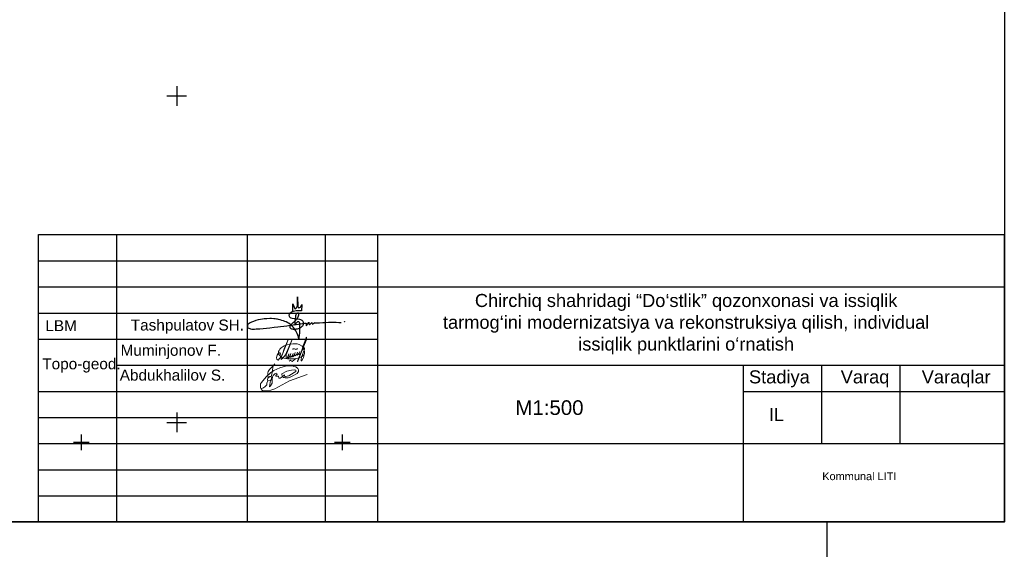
# Model space of a CAD drawing. Header units: metres. Extents: x 550378 to 551400, y 4595394 to 4596257.
# Tile 42 of 43: x 551176 to 551327, y 4596031 to 4596112. Entities that reach past the tile are written whole.
import ezdxf

# ---------------------------------------------------------------- set-up
doc = ezdxf.new("R2010")
doc.units = ezdxf.units.M
for name, color, linetype in [('(001) Сетка', 92, 'Continuous'), ('DECOR_OBJCT_#####_B', 7, 'Continuous'), ('DECOR_OBJCT_#####_L', 7, 'Continuous')]:
    doc.layers.add(name, color=color, linetype=linetype)
doc.styles.add('Arial', font='arial.ttf', dxfattribs={"height": 2})

# ---------------------------------------------------------------- blocks, each defined once
blk = doc.blocks.new('Shoxrux')
at = {"color": 5}
blk.add_lwpolyline([(118976.33, 2548.52), (118976.36, 2550.82), (118976.69, 2549.83), (118976.82, 2549.52), (118976.9, 2549.41), (118976.96, 2549.37), (118977.05, 2549.35), (118977.12, 2549.38), (118977.23, 2549.42), (118977.41, 2549.65), (118977.56, 2549.87), (118977.67, 2550.02), (118977.71, 2550.33), (118977.71, 2552.81), (118977.77, 2550.1), (118977.81, 2549.96), (118977.88, 2549.82), (118977.96, 2549.71), (118978.05, 2549.62), (118978.17, 2549.6), (118978.34, 2549.69), (118978.55, 2549.86), (118978.7, 2550.02), (118978.82, 2550.21), (118978.94, 2550.58), (118978.9, 2548.75), (118978.12, 2548.73), (118977.34, 2548.72), (118976.91, 2548.67), (118976.43, 2548.56), (118976.11, 2548.44), (118975.81, 2548.28), (118975.53, 2548.06), (118975.34, 2547.85), (118975.23, 2547.61), (118975.21, 2547.44), (118975.23, 2547.22), (118975.37, 2547), (118975.57, 2546.81), (118975.79, 2546.69), (118976.16, 2546.59), (118976.74, 2546.51), (118977.16, 2546.47), (118977.59, 2546.43), (118977.95, 2546.39), (118978.26, 2546.32), (118978.59, 2546.22), (118978.81, 2546.12), (118979, 2545.98), (118979.17, 2545.85), (118979.29, 2545.69), (118979.35, 2545.51), (118979.39, 2545.31), (118979.4, 2545.14), (118979.39, 2544.93), (118979.35, 2544.66), (118979.28, 2544.48), (118979.19, 2544.29), (118979.02, 2544.11), (118978.83, 2543.94), (118978.57, 2543.76), (118978.23, 2543.62), (118977.9, 2543.47), (118977.6, 2543.41), (118977.22, 2543.34), (118976.94, 2543.27), (118976.56, 2543.28), (118976.22, 2543.34), (118976.04, 2543.39), (118975.84, 2543.48), (118975.69, 2543.63), (118975.58, 2543.79), (118975.54, 2543.94), (118975.54, 2544.11), (118975.61, 2544.37), (118975.78, 2544.63), (118976.05, 2544.92), (118976.43, 2545.3), (118976.79, 2545.66), (118977.18, 2546.05), (118977.49, 2546.37), (118977.71, 2546.62), (118977.9, 2546.98), (118978.01, 2547.27), (118978.08, 2547.55), (118978.09, 2547.73), (118978.06, 2547.9), (118978.03, 2547.99), (118977.99, 2548.05), (118977.92, 2548.09), (118977.83, 2548.11), (118977.72, 2548.12), (118977.63, 2548.08), (118977.48, 2548), (118977.37, 2547.88), (118977.28, 2547.74), (118977.22, 2547.55), (118977.17, 2547.31), (118977.11, 2546.98), (118977.04, 2546.35), (118976.96, 2545.76), (118976.92, 2545.42), (118976.9, 2544.94), (118976.89, 2544.66), (118976.88, 2544.51), (118977.04, 2544.78), (118977.29, 2545.09), (118977.5, 2545.31), (118977.72, 2545.51), (118977.84, 2545.59), (118977.96, 2545.63), (118978.05, 2545.64), (118978.14, 2545.59), (118978.23, 2545.47), (118978.28, 2545.26), (118978.32, 2544.95), (118978.33, 2544.6), (118978.32, 2543.99), (118978.32, 2543.36), (118978.27, 2542.85), (118978.26, 2542.16), (118978.22, 2541.6), (118978.21, 2541.48), (118978.14, 2540.9), (118978.14, 2540.48), (118977.99, 2541.13), (118977.83, 2541.58), (118977.59, 2542.11), (118977.23, 2542.85), (118976.84, 2543.44), (118976.56, 2543.83), (118976.29, 2544.14), (118975.87, 2544.57), (118975.55, 2544.8), (118975.28, 2545), (118974.84, 2545.26), (118974.41, 2545.48), (118974.04, 2545.61), (118973.59, 2545.78), (118973.13, 2545.94), (118972.6, 2546.07), (118972.16, 2546.18), (118971.84, 2546.26), (118971.53, 2546.31), (118971.19, 2546.36), (118970.75, 2546.42), (118970.1, 2546.48), (118969.59, 2546.5), (118968.75, 2546.45), (118967.96, 2546.4), (118967.44, 2546.32), (118966.91, 2546.23), (118966.23, 2546.08), (118965.53, 2545.88), (118964.84, 2545.66), (118964.24, 2545.43), (118963.83, 2545.25), (118963.52, 2545.05), (118963.29, 2544.85), (118963.1, 2544.62), (118963.02, 2544.43), (118963.02, 2544.22), (118963.08, 2544), (118963.2, 2543.8), (118963.42, 2543.63), (118963.71, 2543.53), (118963.97, 2543.47), (118964.32, 2543.42), (118964.76, 2543.4), (118965.14, 2543.42), (118965.61, 2543.43), (118966.01, 2543.44), (118966.64, 2543.47), (118967.66, 2543.59), (118968.61, 2543.66), (118969.59, 2543.81), (118970.84, 2543.93), (118971.92, 2544.04), (118972.78, 2544.15), (118973.7, 2544.28), (118974.6, 2544.4), (118975.56, 2544.53), (118976.45, 2544.63), (118977.36, 2544.76), (118978.02, 2544.83), (118978.58, 2544.91), (118979.74, 2545.11), (118980.27, 2545.17), (118980.24, 2544.86), (118980.22, 2544.6), (118980.24, 2544.34), (118980.49, 2544.59), (118980.74, 2544.91), (118980.96, 2545.2), (118981.05, 2545.38), (118981.08, 2545.18), (118981.15, 2544.76), (118981.2, 2544.63), (118981.41, 2544.82), (118981.67, 2545.1), (118981.91, 2545.36), (118981.94, 2545.19), (118982.03, 2545.02), (118982.07, 2544.93), (118982.13, 2544.88), (118982.2, 2544.87), (118982.42, 2545.03), (118982.6, 2545.18), (118982.67, 2545.27), (118982.68, 2545.34), (118982.76, 2545.27), (118982.92, 2545.19), (118983.42, 2545.22), (118984.2, 2545.27), (118985.18, 2545.35), (118985.94, 2545.35), (118986.84, 2545.39), (118988.19, 2545.38), (118989.08, 2545.38), (118989.8, 2545.36), (118990.46, 2545.37)], dxfattribs=at)
at = {"color": 5, "lineweight": 30}
blk.add_circle((118991.43, 2545.54), 0.0364, dxfattribs=at)

msp = doc.modelspace()

# ---------------------------------------------------------------- linework, layer by layer
at = {"layer": '(001) Сетка'}
for p, q in [((551200.3, 4596101.5), (551200.3, 4596098.5)), ((551198.8, 4596100), (551201.8, 4596100)), ((551200.3, 4596051.5), (551200.3, 4596048.5)), ((551198.8, 4596050), (551201.8, 4596050)), ((551185.67, 4596048.15), (551185.67, 4596045.75)), ((551225.67, 4596048.15), (551225.67, 4596045.75)), ((551184.47, 4596046.95), (551186.87, 4596046.95)), ((551224.47, 4596046.95), (551226.87, 4596046.95))]:
    msp.add_line(p, q, dxfattribs=at)
for points in [[(550878.62, 4596256.51), (551327.12, 4596256.51), (551327.12, 4596034.75), (550878.62, 4596034.75)], [(550545.89, 4596034.75), (551299.93, 4596034.75), (551299.93, 4595734.75), (550545.89, 4595734.75)]]:
    msp.add_lwpolyline(points, close=True)
at = {"layer": 'DECOR_OBJCT_#####_B', "color": 7, "lineweight": 35}
msp.add_lwpolyline([(551327.12, 4596078.75), (551327.12, 4596034.75), (551179.12, 4596034.75)], dxfattribs=at)
at = {"layer": 'DECOR_OBJCT_#####_L', "linetype": 'Continuous', "ltscale": 0.5}
for p, q in [((551179.12, 4596078.75), (551327.12, 4596078.75)), ((551179.12, 4596034.75), (551179.12, 4596078.75)), ((551191.12, 4596034.75), (551191.12, 4596078.75)), ((551211.12, 4596034.75), (551211.12, 4596078.75)), ((551223.12, 4596034.75), (551223.12, 4596078.75)), ((551231.12, 4596034.75), (551231.12, 4596078.75)), ((551179.12, 4596074.75), (551231.12, 4596074.75)), ((551179.12, 4596074.75), (551231.12, 4596074.75)), ((551179.12, 4596074.75), (551231.12, 4596074.75)), ((551179.11, 4596070.75), (551327.11, 4596070.75)), ((551179.12, 4596070.75), (551231.12, 4596070.75)), ((551179.12, 4596070.75), (551231.12, 4596070.75)), ((551179.12, 4596070.75), (551231.12, 4596070.75)), ((551179.12, 4596066.75), (551231.12, 4596066.75)), ((551179.12, 4596062.75), (551231.12, 4596062.75)), ((551179.12, 4596062.75), (551231.12, 4596062.75)), ((551179.12, 4596062.75), (551231.12, 4596062.75)), ((551191.12, 4596058.75), (551327.12, 4596058.75)), ((551191.12, 4596058.75), (551327.12, 4596058.75)), ((551287.12, 4596058.75), (551287.12, 4596034.75)), ((551287.12, 4596058.75), (551287.12, 4596034.75)), ((551299.12, 4596058.75), (551299.12, 4596046.75)), ((551299.12, 4596058.75), (551299.12, 4596046.75)), ((551299.12, 4596058.75), (551299.12, 4596046.75)), ((551311.12, 4596058.75), (551311.12, 4596046.75)), ((551311.12, 4596058.75), (551311.12, 4596046.75)), ((551311.12, 4596058.75), (551311.12, 4596046.75)), ((551179.12, 4596054.75), (551231.12, 4596054.75)), ((551179.12, 4596054.75), (551231.12, 4596054.75)), ((551179.12, 4596054.75), (551231.12, 4596054.75)), ((551179.12, 4596054.75), (551231.12, 4596054.75)), ((551179.12, 4596054.75), (551231.12, 4596054.75)), ((551179.12, 4596054.75), (551231.12, 4596054.75)), ((551287.12, 4596054.75), (551327.12, 4596054.75)), ((551287.12, 4596054.75), (551327.12, 4596054.75)), ((551179.12, 4596050.75), (551231.12, 4596050.75)), ((551179.12, 4596050.75), (551231.12, 4596050.75)), ((551179.12, 4596050.75), (551231.12, 4596050.75)), ((551179.12, 4596046.75), (551327.12, 4596046.75)), ((551179.12, 4596046.75), (551327.12, 4596046.75)), ((551179.12, 4596042.75), (551231.12, 4596042.75)), ((551179.12, 4596042.75), (551231.12, 4596042.75)), ((551179.12, 4596038.75), (551231.12, 4596038.75)), ((551179.12, 4596038.75), (551231.12, 4596038.75)), ((551179.12, 4596038.75), (551231.12, 4596038.75)), ((551179.12, 4596034.76), (551327.12, 4596034.76)), ((551179.12, 4596034.75), (551327.12, 4596034.75))]:
    msp.add_line(p, q, dxfattribs=at)
at = {"layer": 'DECOR_OBJCT_#####_L', "color": 5, "lineweight": 0, "flags": 128}
for points in [[(551216.25, 4596060.41), (551216.09, 4596060.63), (551215.96, 4596060.64), (551215.83, 4596060.56), (551215.68, 4596060.29), (551215.63, 4596060.14), (551215.61, 4596059.88), (551215.65, 4596059.68), (551215.72, 4596059.56), (551215.84, 4596059.53), (551216.03, 4596059.76), (551216.28, 4596060.09), (551216.56, 4596060.6), (551216.77, 4596061.26), (551217.45, 4596062.79), (551216.39, 4596060.17), (551216.32, 4596059.91), (551216.29, 4596059.77), (551216.29, 4596059.7), (551216.32, 4596059.65), (551216.43, 4596059.72), (551216.52, 4596059.77), (551216.97, 4596060.35), (551217.98, 4596062.69), (551217.09, 4596060.36), (551217.07, 4596059.88), (551217.06, 4596059.8), (551217.08, 4596059.78), (551217.11, 4596059.77), (551217.16, 4596059.78), (551217.2, 4596059.83), (551217.27, 4596059.96), (551217.48, 4596060.48), (551217.36, 4596060.03), (551217.35, 4596059.99), (551217.37, 4596059.9), (551217.39, 4596059.88), (551217.45, 4596059.9), (551217.55, 4596060), (551217.78, 4596060.53), (551217.67, 4596060.21), (551217.68, 4596060.08), (551217.69, 4596060.02), (551217.71, 4596059.99), (551217.74, 4596059.98), (551217.76, 4596059.99), (551217.82, 4596060.02), (551217.99, 4596060.2), (551218.13, 4596060.53), (551218.04, 4596060.17), (551218.04, 4596060.08), (551218.07, 4596060.04), (551218.13, 4596060.05), (551218.18, 4596060.14), (551218.32, 4596060.3), (551218.45, 4596060.68), (551218.36, 4596060.3), (551218.37, 4596060.25), (551218.4, 4596060.23), (551218.44, 4596060.21), (551218.5, 4596060.24), (551218.57, 4596060.31), (551218.71, 4596060.45), (551218.82, 4596060.75), (551218.72, 4596060.4), (551218.73, 4596060.34), (551218.76, 4596060.3), (551218.81, 4596060.31), (551218.88, 4596060.39), (551219.03, 4596060.56), (551219.16, 4596060.88), (551219.03, 4596060.51), (551219.03, 4596060.41), (551219.06, 4596060.38), (551219.1, 4596060.4), (551219.19, 4596060.48), (551219.44, 4596060.92), (551219.74, 4596061.9), (551220.07, 4596062.8), (551220.14, 4596063), (551220.17, 4596063.05), (551220.19, 4596063.06), (551220.2, 4596063.05), (551220.21, 4596062.98), (551220.13, 4596062.54), (551219.53, 4596061.07), (551219.15, 4596060.28), (551218.81, 4596059.35), (551218.82, 4596059.34), (551218.84, 4596059.34), (551218.85, 4596059.35), (551218.89, 4596059.46), (551219.44, 4596060.82), (551219.54, 4596061.04), (551219.78, 4596061.36), (551219.83, 4596061.43), (551219.86, 4596061.43), (551219.89, 4596061.4), (551219.88, 4596061.31), (551219.86, 4596061.15), (551219.83, 4596061.04), (551219.79, 4596060.96), (551219.49, 4596060.08), (551219.37, 4596059.67), (551219.36, 4596059.57), (551219.37, 4596059.5), (551219.38, 4596059.46), (551219.39, 4596059.43), (551219.4, 4596059.43), (551219.42, 4596059.44), (551219.46, 4596059.48), (551219.69, 4596059.82), (551219.73, 4596059.95), (551219.82, 4596060.32), (551219.86, 4596060.55), (551219.86, 4596060.86), (551219.8, 4596061.21), (551219.66, 4596061.54), (551219.51, 4596061.68), (551219.06, 4596061.95), (551218.76, 4596062.03), (551218.07, 4596062.03), (551217.57, 4596061.97), (551217.2, 4596061.87), (551216.78, 4596061.71), (551216.62, 4596061.64), (551216.32, 4596061.4), (551216.12, 4596061.21), (551215.99, 4596061.02), (551215.92, 4596060.88), (551215.9, 4596060.81), (551215.9, 4596060.69), (551215.9, 4596060.63), (551215.92, 4596060.51), (551216, 4596060.34), (551216.08, 4596060.23), (551216.21, 4596060.12), (551216.31, 4596060.05), (551216.5, 4596059.96), (551216.75, 4596059.86), (551217.03, 4596059.79), (551217.26, 4596059.75), (551217.7, 4596059.72), (551218.17, 4596059.73), (551218.6, 4596059.76), (551219.13, 4596059.87), (551219.35, 4596060), (551219.63, 4596060.19), (551219.8, 4596060.37), (551219.84, 4596060.4)], [(551218.11, 4596061.17), (551218.08, 4596061.22), (551218.1, 4596061.26), (551218.22, 4596061.27), (551218.33, 4596061.25), (551218.43, 4596061.19), (551218.54, 4596061.17), (551218.62, 4596061.2), (551218.71, 4596061.26), (551218.79, 4596061.28), (551218.85, 4596061.26)], [(551220.28, 4596057.35), (551217.58, 4596056.35), (551215.34, 4596055.14), (551214.73, 4596054.93), (551214.37, 4596054.81), (551213.86, 4596054.82), (551213.55, 4596054.83), (551213.31, 4596055), (551213.14, 4596055.3), (551213.16, 4596055.89), (551213.31, 4596056.11), (551214, 4596056.96), (551214.66, 4596057.6), (551215.2, 4596057.97), (551216.1, 4596058.35), (551216.97, 4596058.6), (551217.6, 4596058.67), (551217.98, 4596058.65), (551218.26, 4596058.58), (551218.57, 4596058.51), (551218.86, 4596058.25), (551218.94, 4596058.06), (551218.97, 4596057.78), (551218.74, 4596057.5), (551217.97, 4596057.08), (551217.6, 4596056.86), (551217.36, 4596056.81), (551216.94, 4596056.8), (551216.66, 4596056.88), (551216.46, 4596057.14), (551216.38, 4596057.31), (551216.4, 4596057.45), (551217.15, 4596057.83), (551217.88, 4596058.02), (551218.41, 4596058.06), (551218.57, 4596058.01), (551218.54, 4596057.81), (551218.3, 4596057.64), (551217.48, 4596057.12), (551216.98, 4596057.01), (551216.89, 4596056.99), (551216.83, 4596057.26), (551216.46, 4596056.98), (551216.15, 4596056.77), (551215.93, 4596056.77), (551215.89, 4596057.08), (551215.7, 4596057.06), (551215.5, 4596057.08), (551215.51, 4596057.21), (551215.58, 4596057.3), (551215.68, 4596057.39), (551215.66, 4596057.51), (551215.56, 4596057.52), (551215.31, 4596057.46), (551215.06, 4596057.2), (551214.95, 4596056.96), (551214.94, 4596056.63), (551214.93, 4596056.13), (551214.9, 4596055.99), (551214.68, 4596055.58), (551214.53, 4596055.45), (551214.58, 4596055.78), (551214.68, 4596056.4), (551214.75, 4596056.52), (551214.8, 4596056.77), (551214.77, 4596057.01), (551214.55, 4596057.01), (551214.25, 4596056.79), (551214.21, 4596056.54), (551214.25, 4596056.35), (551214.68, 4596056.4)], [(551214.33, 4596056.85), (551214.28, 4596057.23), (551214.24, 4596057.59), (551214.29, 4596057.81), (551214.53, 4596058.12), (551214.94, 4596058.51), (551215.07, 4596058.66), (551215.33, 4596058.96)], [(551215.07, 4596058.66), (551214.99, 4596058.05), (551214.96, 4596057.8)], [(551218.56, 4596059.76), (551218.23, 4596059.52), (551217.98, 4596059.34), (551217.91, 4596059.35), (551217.82, 4596059.46), (551217.77, 4596059.5), (551217.74, 4596059.51), (551217.7, 4596059.49), (551217.54, 4596059.35)], [(551214.96, 4596057.8), (551214.77, 4596057.01)], [(551214.25, 4596056.35), (551214.13, 4596056.02), (551214.09, 4596055.75), (551213.83, 4596055.48), (551213.58, 4596055.3), (551213.27, 4596055.2), (551213.21, 4596055.17)], [(551216.89, 4596056.99), (551216.8, 4596056.84)]]:
    msp.add_lwpolyline(points, dxfattribs=at)

# ---------------------------------------------------------------- block references
at = {"color": 0, "xscale": 0.5231846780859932, "yscale": 0.5231846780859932, "zscale": 0.5231846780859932}
msp.add_blockref('Shoxrux', (488971.49, 4594733.62), dxfattribs=at)

# ---------------------------------------------------------------- texts
at = {"layer": 'DECOR_OBJCT_#####_L', "color": 0, "style": 'Arial'}
for s, p in [('LBM', (551180.17, 4596063.97, -4.4)), ('Tashpulatov SH.', (551193.26, 4596064.07, -4.4)), ('Muminjonov F.', (551191.7, 4596060.2, -4.4)), ('Topo-geod.', (551179.7, 4596058.13, -4.4)), ('Abdukhalilov S.', (551191.57, 4596056.4, -4.4))]:
    msp.add_text(s, height=1.68, rotation=0.0001, dxfattribs=at).set_placement(p)
at = {"layer": 'DECOR_OBJCT_#####_L', "color": 7, "style": 'Arial'}
for s, p in [('Stadiya', (551287.99, 4596055.97)), ('Varaq ', (551302.05, 4596055.97)), ('Varaqlar ', (551314.46, 4596055.97)), ('IL', (551291.03, 4596050.2))]:
    msp.add_text(s, height=2, rotation=0.0001, dxfattribs=at).set_placement(p)
msp.add_text('М1:500', height=2.24, dxfattribs=at).set_placement((551252.2, 4596051.14))
at = {"layer": 'DECOR_OBJCT_#####_L', "color": 7, "lineweight": 30, "attachment_point": 2, "style": 'Arial'}
for s, insert, char_height, width in [('Chirchiq shahridagi “Do‘stlik” qozonxonasi va issiqlik tarmog‘ini modernizatsiya va rekonstruksiya qilish, individual issiqlik punktlarini o‘rnatish', (551278.36, 4596069.67), 2, 75.6679), ('Kommunal LITI', (551304.9, 4596042.35), 1.2, 40.155)]:
    msp.add_mtext(s, dxfattribs=dict(at, insert=insert, char_height=char_height, width=width))

doc.saveas('drawing.dxf')
